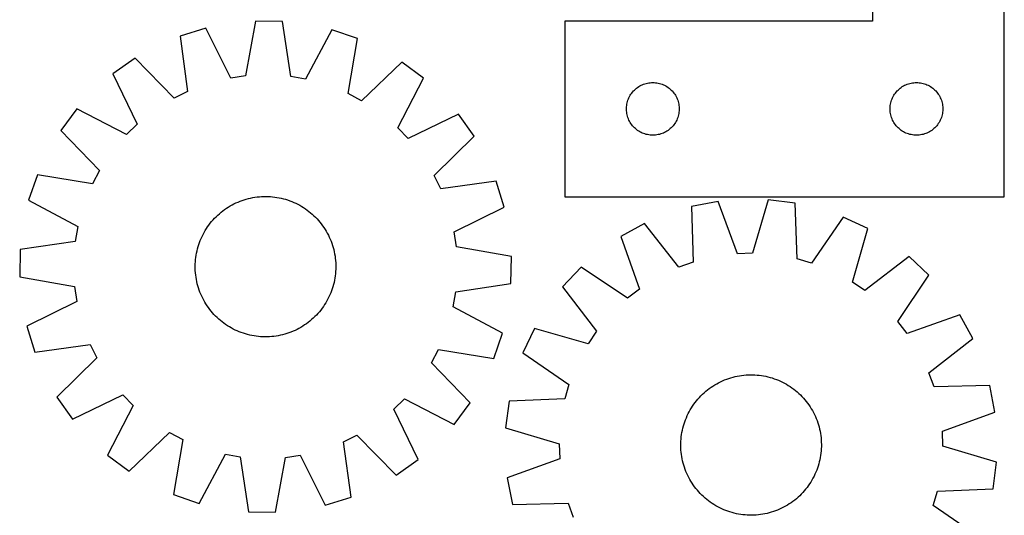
# Model space of a CAD drawing. Header units: millimetres. Extents: x 7 to 1493, y 7 to 2993.
# Tile 6 of 16: x 933 to 1493, y 1124 to 1407. Entities that reach past the tile are written whole.
import ezdxf

# ---------------------------------------------------------------- set-up
doc = ezdxf.new("R2010")
doc.units = ezdxf.units.MM
doc.layers.add('CUT', color=7, linetype='CONTINUOUS', true_color=0x000000)

msp = doc.modelspace()

# ---------------------------------------------------------------- linework, layer by layer
at = {"layer": 'CUT'}
for p, q in [((1418.188041, 1605.858063), (1418.188041, 1405.858063)), ((1493.188041, 1305.858063), (1493.188041, 1605.858063)), ((1038.821862, 1401.829838), (1024.122902, 1397.283287)), ((1052.996802, 1373.403691), (1038.821862, 1401.829838)), ((1067.069828, 1405.894098), (1061.483752, 1374.624776)), ((1082.454331, 1405.675896), (1067.069828, 1405.894098)), ((1087.151338, 1374.260727), (1082.454331, 1405.675896)), ((1110.57567, 1400.812136), (1095.600243, 1372.799436)), ((1125.139773, 1395.850541), (1110.57567, 1400.812136)), ((1418.188041, 1405.858063), (1243.188041, 1405.858063)), ((1243.188041, 1405.858063), (1243.188041, 1305.858063)), ((1024.122902, 1397.283287), (1028.47298, 1365.818202)), ((1119.899071, 1364.521484), (1125.139773, 1395.850541)), ((998.513415, 1384.688844), (985.938834, 1375.822589)), ((1020.778747, 1362.034269), (998.513415, 1384.688844)), ((1150.381771, 1382.534859), (1127.482894, 1360.520859)), ((1162.699839, 1373.315545), (1150.381771, 1382.534859)), ((985.938834, 1375.822589), (999.79925, 1347.241763)), ((1061.483752, 1374.624776), (1052.996802, 1373.403691)), ((1095.600243, 1372.799436), (1087.151338, 1374.260727)), ((1148.034424, 1345.139308), (1162.699839, 1373.315545)), ((1282.718879, 1366.600346), (1283.285759, 1367.125042)), ((1283.285759, 1367.125042), (1283.878899, 1367.61986)), ((1283.878899, 1367.61986), (1284.496725, 1368.083488)), ((1284.496725, 1368.083488), (1285.137598, 1368.514697)), ((1285.137598, 1368.514697), (1285.79982, 1368.912342)), ((1285.79982, 1368.912342), (1286.481634, 1369.275369)), ((1286.481634, 1369.275369), (1287.181233, 1369.602817)), ((1287.181233, 1369.602817), (1287.89676, 1369.893815)), ((1287.89676, 1369.893815), (1288.626319, 1370.147594)), ((1288.626319, 1370.147594), (1289.367974, 1370.363479)), ((1289.367974, 1370.363479), (1290.11976, 1370.540898)), ((1290.11976, 1370.540898), (1290.879683, 1370.679382)), ((1290.879683, 1370.679382), (1291.645726, 1370.778561)), ((1291.645726, 1370.778561), (1292.41586, 1370.838174)), ((1292.41586, 1370.838174), (1293.188041, 1370.858063)), ((1293.188041, 1370.858063), (1293.960223, 1370.838174)), ((1293.960223, 1370.838174), (1294.730356, 1370.778561)), ((1294.730356, 1370.778561), (1295.4964, 1370.679382)), ((1295.4964, 1370.679382), (1296.256322, 1370.540898)), ((1296.256322, 1370.540898), (1297.008108, 1370.363479)), ((1297.008108, 1370.363479), (1297.749764, 1370.147594)), ((1297.749764, 1370.147594), (1298.479323, 1369.893815)), ((1298.479323, 1369.893815), (1299.19485, 1369.602817)), ((1299.19485, 1369.602817), (1299.894448, 1369.275369)), ((1299.894448, 1369.275369), (1300.576262, 1368.912342)), ((1300.576262, 1368.912342), (1301.238484, 1368.514697)), ((1301.238484, 1368.514697), (1301.879358, 1368.083488)), ((1301.879358, 1368.083488), (1302.497184, 1367.61986)), ((1302.497184, 1367.61986), (1303.090323, 1367.125042)), ((1303.090323, 1367.125042), (1303.657204, 1366.600346)), ((1432.718879, 1366.600346), (1433.285759, 1367.125042)), ((1433.285759, 1367.125042), (1433.878899, 1367.61986)), ((1433.878899, 1367.61986), (1434.496725, 1368.083488)), ((1434.496725, 1368.083488), (1435.137598, 1368.514697)), ((1435.137598, 1368.514697), (1435.79982, 1368.912342)), ((1435.79982, 1368.912342), (1436.481634, 1369.275369)), ((1436.481634, 1369.275369), (1437.181233, 1369.602817)), ((1437.181233, 1369.602817), (1437.89676, 1369.893815)), ((1437.89676, 1369.893815), (1438.626319, 1370.147594)), ((1438.626319, 1370.147594), (1439.367974, 1370.363479)), ((1439.367974, 1370.363479), (1440.11976, 1370.540898)), ((1440.11976, 1370.540898), (1440.879683, 1370.679382)), ((1440.879683, 1370.679382), (1441.645726, 1370.778561)), ((1441.645726, 1370.778561), (1442.41586, 1370.838174)), ((1442.41586, 1370.838174), (1443.188041, 1370.858063)), ((1443.188041, 1370.858063), (1443.960223, 1370.838174)), ((1443.960223, 1370.838174), (1444.730356, 1370.778561)), ((1444.730356, 1370.778561), (1445.4964, 1370.679382)), ((1445.4964, 1370.679382), (1446.256322, 1370.540898)), ((1446.256322, 1370.540898), (1447.008108, 1370.363479)), ((1447.008108, 1370.363479), (1447.749764, 1370.147594)), ((1447.749764, 1370.147594), (1448.479323, 1369.893815)), ((1448.479323, 1369.893815), (1449.19485, 1369.602817)), ((1449.19485, 1369.602817), (1449.894448, 1369.275369)), ((1449.894448, 1369.275369), (1450.576262, 1368.912342)), ((1450.576262, 1368.912342), (1451.238484, 1368.514697)), ((1451.238484, 1368.514697), (1451.879358, 1368.083488)), ((1451.879358, 1368.083488), (1452.497184, 1367.61986)), ((1452.497184, 1367.61986), (1453.090323, 1367.125042)), ((1453.090323, 1367.125042), (1453.657204, 1366.600346)), ((1028.47298, 1365.818202), (1020.778747, 1362.034269)), ((1127.482894, 1360.520859), (1119.899071, 1364.521484)), ((1279.293182, 1361.508982), (1279.602507, 1362.216779)), ((1279.602507, 1362.216779), (1279.947859, 1362.907714)), ((1279.947859, 1362.907714), (1280.328322, 1363.579955)), ((1280.328322, 1363.579955), (1280.742886, 1364.231719)), ((1280.742886, 1364.231719), (1281.190453, 1364.861277)), ((1281.190453, 1364.861277), (1281.669835, 1365.466961)), ((1281.669835, 1365.466961), (1282.179761, 1366.047163)), ((1282.179761, 1366.047163), (1282.718879, 1366.600346)), ((1303.657204, 1366.600346), (1304.196322, 1366.047163)), ((1304.196322, 1366.047163), (1304.706248, 1365.466961)), ((1304.706248, 1365.466961), (1305.18563, 1364.861277)), ((1305.18563, 1364.861277), (1305.633196, 1364.231719)), ((1305.633196, 1364.231719), (1306.047761, 1363.579955)), ((1306.047761, 1363.579955), (1306.428223, 1362.907714)), ((1306.428223, 1362.907714), (1306.773575, 1362.216779)), ((1306.773575, 1362.216779), (1307.082901, 1361.508982)), ((1429.293182, 1361.508982), (1429.602507, 1362.216779)), ((1429.602507, 1362.216779), (1429.947859, 1362.907714)), ((1429.947859, 1362.907714), (1430.328322, 1363.579955)), ((1430.328322, 1363.579955), (1430.742886, 1364.231719)), ((1430.742886, 1364.231719), (1431.190453, 1364.861277)), ((1431.190453, 1364.861277), (1431.669835, 1365.466961)), ((1431.669835, 1365.466961), (1432.179761, 1366.047163)), ((1432.179761, 1366.047163), (1432.718879, 1366.600346)), ((1453.657204, 1366.600346), (1454.196322, 1366.047163)), ((1454.196322, 1366.047163), (1454.706248, 1365.466961)), ((1454.706248, 1365.466961), (1455.18563, 1364.861277)), ((1455.18563, 1364.861277), (1455.633196, 1364.231719)), ((1455.633196, 1364.231719), (1456.047761, 1363.579955)), ((1456.047761, 1363.579955), (1456.428223, 1362.907714)), ((1456.428223, 1362.907714), (1456.773575, 1362.216779)), ((1456.773575, 1362.216779), (1457.082901, 1361.508982)), ((965.474662, 1355.930795), (956.255349, 1343.612727)), ((993.650899, 1341.26538), (965.474662, 1355.930795)), ((1278.193014, 1356.244282), (1278.232778, 1357.015695)), ((1278.193014, 1355.471844), (1278.193014, 1356.244282)), ((1278.232778, 1357.015695), (1278.312201, 1357.784038)), ((1278.312201, 1357.784038), (1278.431072, 1358.547275)), ((1278.431072, 1358.547275), (1278.589076, 1359.303379)), ((1278.589076, 1359.303379), (1278.785793, 1360.050348)), ((1278.785793, 1360.050348), (1279.020703, 1360.786199)), ((1279.020703, 1360.786199), (1279.293182, 1361.508982)), ((1307.082901, 1361.508982), (1307.35538, 1360.786199)), ((1307.35538, 1360.786199), (1307.590289, 1360.050348)), ((1307.590289, 1360.050348), (1307.787007, 1359.303379)), ((1307.787007, 1359.303379), (1307.945011, 1358.547275)), ((1307.945011, 1358.547275), (1308.063881, 1357.784038)), ((1308.063881, 1357.784038), (1308.143304, 1357.015695)), ((1308.143304, 1357.015695), (1308.183068, 1356.244282)), ((1308.183068, 1356.244282), (1308.183068, 1355.471844)), ((1428.193014, 1356.244282), (1428.232778, 1357.015695)), ((1428.193014, 1355.471844), (1428.193014, 1356.244282)), ((1428.232778, 1357.015695), (1428.312201, 1357.784038)), ((1428.312201, 1357.784038), (1428.431072, 1358.547275)), ((1428.431072, 1358.547275), (1428.589076, 1359.303379)), ((1428.589076, 1359.303379), (1428.785793, 1360.050348)), ((1428.785793, 1360.050348), (1429.020703, 1360.786199)), ((1429.020703, 1360.786199), (1429.293182, 1361.508982)), ((1457.082901, 1361.508982), (1457.35538, 1360.786199)), ((1457.35538, 1360.786199), (1457.590289, 1360.050348)), ((1457.590289, 1360.050348), (1457.787007, 1359.303379)), ((1457.787007, 1359.303379), (1457.945011, 1358.547275)), ((1457.945011, 1358.547275), (1458.063881, 1357.784038)), ((1458.063881, 1357.784038), (1458.143304, 1357.015695)), ((1458.143304, 1357.015695), (1458.183068, 1356.244282)), ((1458.183068, 1356.244282), (1458.183068, 1355.471844)), ((1182.591633, 1352.851373), (1154.010807, 1338.990957)), ((1191.457888, 1340.276793), (1182.591633, 1352.851373)), ((1278.232778, 1354.700431), (1278.193014, 1355.471844)), ((1278.312201, 1353.932088), (1278.232778, 1354.700431)), ((1278.431072, 1353.168852), (1278.312201, 1353.932088)), ((1278.589076, 1352.412747), (1278.431072, 1353.168852)), ((1278.785793, 1351.665779), (1278.589076, 1352.412747)), ((1279.020703, 1350.929927), (1278.785793, 1351.665779)), ((1279.293182, 1350.207145), (1279.020703, 1350.929927)), ((1307.35538, 1350.929927), (1307.082901, 1350.207145)), ((1307.590289, 1351.665779), (1307.35538, 1350.929927)), ((1307.787007, 1352.412747), (1307.590289, 1351.665779)), ((1307.945011, 1353.168852), (1307.787007, 1352.412747)), ((1308.063881, 1353.932088), (1307.945011, 1353.168852)), ((1308.143304, 1354.700431), (1308.063881, 1353.932088)), ((1308.183068, 1355.471844), (1308.143304, 1354.700431)), ((1428.232778, 1354.700431), (1428.193014, 1355.471844)), ((1428.312201, 1353.932088), (1428.232778, 1354.700431)), ((1428.431072, 1353.168852), (1428.312201, 1353.932088)), ((1428.589076, 1352.412747), (1428.431072, 1353.168852)), ((1428.785793, 1351.665779), (1428.589076, 1352.412747)), ((1429.020703, 1350.929927), (1428.785793, 1351.665779)), ((1429.293182, 1350.207145), (1429.020703, 1350.929927)), ((1457.35538, 1350.929927), (1457.082901, 1350.207145)), ((1457.590289, 1351.665779), (1457.35538, 1350.929927)), ((1457.787007, 1352.412747), (1457.590289, 1351.665779)), ((1457.945011, 1353.168852), (1457.787007, 1352.412747)), ((1458.063881, 1353.932088), (1457.945011, 1353.168852)), ((1458.143304, 1354.700431), (1458.063881, 1353.932088)), ((1458.183068, 1355.471844), (1458.143304, 1354.700431)), ((999.79925, 1347.241763), (993.650899, 1341.26538)), ((1154.010807, 1338.990957), (1148.034424, 1345.139308)), ((1279.602507, 1349.499347), (1279.293182, 1350.207145)), ((1279.947859, 1348.808412), (1279.602507, 1349.499347)), ((1280.328322, 1348.136171), (1279.947859, 1348.808412)), ((1280.742886, 1347.484407), (1280.328322, 1348.136171)), ((1281.190453, 1346.854849), (1280.742886, 1347.484407)), ((1281.669835, 1346.249165), (1281.190453, 1346.854849)), ((1282.179761, 1345.668963), (1281.669835, 1346.249165)), ((1282.718879, 1345.11578), (1282.179761, 1345.668963)), ((1283.285759, 1344.591084), (1282.718879, 1345.11578)), ((1303.657204, 1345.11578), (1303.090323, 1344.591084)), ((1304.196322, 1345.668963), (1303.657204, 1345.11578)), ((1304.706248, 1346.249165), (1304.196322, 1345.668963)), ((1305.18563, 1346.854849), (1304.706248, 1346.249165)), ((1305.633196, 1347.484407), (1305.18563, 1346.854849)), ((1306.047761, 1348.136171), (1305.633196, 1347.484407)), ((1306.428223, 1348.808412), (1306.047761, 1348.136171)), ((1306.773575, 1349.499347), (1306.428223, 1348.808412)), ((1307.082901, 1350.207145), (1306.773575, 1349.499347)), ((1429.602507, 1349.499347), (1429.293182, 1350.207145)), ((1429.947859, 1348.808412), (1429.602507, 1349.499347)), ((1430.328322, 1348.136171), (1429.947859, 1348.808412)), ((1430.742886, 1347.484407), (1430.328322, 1348.136171)), ((1431.190453, 1346.854849), (1430.742886, 1347.484407)), ((1431.669835, 1346.249165), (1431.190453, 1346.854849)), ((1432.179761, 1345.668963), (1431.669835, 1346.249165)), ((1432.718879, 1345.11578), (1432.179761, 1345.668963)), ((1433.285759, 1344.591084), (1432.718879, 1345.11578)), ((1453.657204, 1345.11578), (1453.090323, 1344.591084)), ((1454.196322, 1345.668963), (1453.657204, 1345.11578)), ((1454.706248, 1346.249165), (1454.196322, 1345.668963)), ((1455.18563, 1346.854849), (1454.706248, 1346.249165)), ((1455.633196, 1347.484407), (1455.18563, 1346.854849)), ((1456.047761, 1348.136171), (1455.633196, 1347.484407)), ((1456.428223, 1348.808412), (1456.047761, 1348.136171)), ((1456.773575, 1349.499347), (1456.428223, 1348.808412)), ((1457.082901, 1350.207145), (1456.773575, 1349.499347)), ((956.255349, 1343.612727), (978.269349, 1320.71385)), ((1168.803313, 1318.011461), (1191.457888, 1340.276793)), ((1283.878899, 1344.096266), (1283.285759, 1344.591084)), ((1284.496725, 1343.632638), (1283.878899, 1344.096266)), ((1285.137598, 1343.20143), (1284.496725, 1343.632638)), ((1285.79982, 1342.803785), (1285.137598, 1343.20143)), ((1286.481634, 1342.440757), (1285.79982, 1342.803785)), ((1287.181233, 1342.11331), (1286.481634, 1342.440757)), ((1287.89676, 1341.822311), (1287.181233, 1342.11331)), ((1288.626319, 1341.568532), (1287.89676, 1341.822311)), ((1289.367974, 1341.352647), (1288.626319, 1341.568532)), ((1290.11976, 1341.175228), (1289.367974, 1341.352647)), ((1290.879683, 1341.036745), (1290.11976, 1341.175228)), ((1291.645726, 1340.937565), (1290.879683, 1341.036745)), ((1292.41586, 1340.877952), (1291.645726, 1340.937565)), ((1293.188041, 1340.858063), (1292.41586, 1340.877952)), ((1293.960223, 1340.877952), (1293.188041, 1340.858063)), ((1294.730356, 1340.937565), (1293.960223, 1340.877952)), ((1295.4964, 1341.036745), (1294.730356, 1340.937565)), ((1296.256322, 1341.175228), (1295.4964, 1341.036745)), ((1297.008108, 1341.352647), (1296.256322, 1341.175228)), ((1297.749764, 1341.568532), (1297.008108, 1341.352647)), ((1298.479323, 1341.822311), (1297.749764, 1341.568532)), ((1299.19485, 1342.11331), (1298.479323, 1341.822311)), ((1299.894448, 1342.440757), (1299.19485, 1342.11331)), ((1300.576262, 1342.803785), (1299.894448, 1342.440757)), ((1301.238484, 1343.20143), (1300.576262, 1342.803785)), ((1301.879358, 1343.632638), (1301.238484, 1343.20143)), ((1302.497184, 1344.096266), (1301.879358, 1343.632638)), ((1303.090323, 1344.591084), (1302.497184, 1344.096266)), ((1433.878899, 1344.096266), (1433.285759, 1344.591084)), ((1434.496725, 1343.632638), (1433.878899, 1344.096266)), ((1435.137598, 1343.20143), (1434.496725, 1343.632638)), ((1435.79982, 1342.803785), (1435.137598, 1343.20143)), ((1436.481634, 1342.440757), (1435.79982, 1342.803785)), ((1437.181233, 1342.11331), (1436.481634, 1342.440757)), ((1437.89676, 1341.822311), (1437.181233, 1342.11331)), ((1438.626319, 1341.568532), (1437.89676, 1341.822311)), ((1439.367974, 1341.352647), (1438.626319, 1341.568532)), ((1440.11976, 1341.175228), (1439.367974, 1341.352647)), ((1440.879683, 1341.036745), (1440.11976, 1341.175228)), ((1441.645726, 1340.937565), (1440.879683, 1341.036745)), ((1442.41586, 1340.877952), (1441.645726, 1340.937565)), ((1443.188041, 1340.858063), (1442.41586, 1340.877952)), ((1443.960223, 1340.877952), (1443.188041, 1340.858063)), ((1444.730356, 1340.937565), (1443.960223, 1340.877952)), ((1445.4964, 1341.036745), (1444.730356, 1340.937565)), ((1446.256322, 1341.175228), (1445.4964, 1341.036745)), ((1447.008108, 1341.352647), (1446.256322, 1341.175228)), ((1447.749764, 1341.568532), (1447.008108, 1341.352647)), ((1448.479323, 1341.822311), (1447.749764, 1341.568532)), ((1449.19485, 1342.11331), (1448.479323, 1341.822311)), ((1449.894448, 1342.440757), (1449.19485, 1342.11331)), ((1450.576262, 1342.803785), (1449.894448, 1342.440757)), ((1451.238484, 1343.20143), (1450.576262, 1342.803785)), ((1451.879358, 1343.632638), (1451.238484, 1343.20143)), ((1452.497184, 1344.096266), (1451.879358, 1343.632638)), ((1453.090323, 1344.591084), (1452.497184, 1344.096266)), ((942.939667, 1318.370729), (937.978071, 1303.806626)), ((974.268723, 1313.130027), (942.939667, 1318.370729)), ((978.269349, 1320.71385), (974.268723, 1313.130027)), ((1172.587246, 1310.317228), (1168.803313, 1318.011461)), ((1204.052331, 1314.667306), (1172.587246, 1310.317228)), ((1208.598882, 1299.968346), (1204.052331, 1314.667306)), ((1065.53317, 1305.348717), (1066.772386, 1305.556923)), ((1066.772386, 1305.556923), (1068.017531, 1305.726101)), ((1068.017531, 1305.726101), (1069.267376, 1305.856085)), ((1069.267376, 1305.856085), (1070.520686, 1305.946746)), ((1070.520686, 1305.946746), (1071.776226, 1305.997995)), ((1071.776226, 1305.997995), (1073.032756, 1306.009781)), ((1073.032756, 1306.009781), (1074.289037, 1305.982093)), ((1074.289037, 1305.982093), (1075.543827, 1305.914957)), ((1075.543827, 1305.914957), (1076.79589, 1305.808441)), ((1076.79589, 1305.808441), (1078.043989, 1305.662649)), ((1078.043989, 1305.662649), (1079.286893, 1305.477726)), ((1243.188041, 1305.858063), (1493.188041, 1305.858063)), ((937.978071, 1303.806626), (965.990771, 1288.8312)), ((1050.5061, 1299.235423), (1051.560708, 1299.918657)), ((1051.560708, 1299.918657), (1052.636257, 1300.568427)), ((1052.636257, 1300.568427), (1053.731685, 1301.184094)), ((1053.731685, 1301.184094), (1054.84591, 1301.765048)), ((1054.84591, 1301.765048), (1055.977834, 1302.310717)), ((1055.977834, 1302.310717), (1057.12634, 1302.820562)), ((1057.12634, 1302.820562), (1058.290293, 1303.29408)), ((1058.290293, 1303.29408), (1059.468546, 1303.730804)), ((1059.468546, 1303.730804), (1060.659935, 1304.130302)), ((1060.659935, 1304.130302), (1061.863285, 1304.492181)), ((1061.863285, 1304.492181), (1063.077407, 1304.816083)), ((1063.077407, 1304.816083), (1064.301105, 1305.101689)), ((1064.301105, 1305.101689), (1065.53317, 1305.348717)), ((1079.286893, 1305.477726), (1080.523375, 1305.253853)), ((1080.523375, 1305.253853), (1081.752215, 1304.991252)), ((1081.752215, 1304.991252), (1082.9722, 1304.690181)), ((1082.9722, 1304.690181), (1084.182126, 1304.350939)), ((1084.182126, 1304.350939), (1085.380799, 1303.973859)), ((1085.380799, 1303.973859), (1086.567037, 1303.559314)), ((1086.567037, 1303.559314), (1087.739668, 1303.107713)), ((1087.739668, 1303.107713), (1088.897535, 1302.619501)), ((1088.897535, 1302.619501), (1090.039496, 1302.095161)), ((1090.039496, 1302.095161), (1091.164423, 1301.53521)), ((1091.164423, 1301.53521), (1092.271207, 1300.9402)), ((1092.271207, 1300.9402), (1093.358755, 1300.310719)), ((1093.358755, 1300.310719), (1094.425994, 1299.647388)), ((1180.172735, 1285.793405), (1208.598882, 1299.968346)), ((1330.315883, 1303.185723), (1315.205397, 1300.286799)), ((1315.205397, 1300.286799), (1316.061296, 1268.533969)), ((1341.271711, 1273.370549), (1330.315883, 1303.185723)), ((1358.839691, 1304.112096), (1349.841536, 1273.648873)), ((1374.106434, 1302.199739), (1358.839691, 1304.112096)), ((1375.312651, 1270.458287), (1374.106434, 1302.199739)), ((1043.794744, 1293.576442), (1044.674911, 1294.473277)), ((1044.674911, 1294.473277), (1045.582814, 1295.342023)), ((1045.582814, 1295.342023), (1046.517557, 1296.181822)), ((1046.517557, 1296.181822), (1047.478217, 1296.991846)), ((1047.478217, 1296.991846), (1048.463847, 1297.771295)), ((1048.463847, 1297.771295), (1049.473473, 1298.5194)), ((1049.473473, 1298.5194), (1050.5061, 1299.235423)), ((1094.425994, 1299.647388), (1095.47187, 1298.950862)), ((1095.47187, 1298.950862), (1096.495352, 1298.221827)), ((1096.495352, 1298.221827), (1097.495429, 1297.461004)), ((1097.495429, 1297.461004), (1098.471115, 1296.669143)), ((1098.471115, 1296.669143), (1099.421447, 1295.847025)), ((1099.421447, 1295.847025), (1100.345486, 1294.995463)), ((1100.345486, 1294.995463), (1101.242321, 1294.115296)), ((965.990771, 1288.8312), (964.529481, 1280.382294)), ((1039.142819, 1287.65695), (1039.839346, 1288.702826)), ((1039.839346, 1288.702826), (1040.56838, 1289.726308)), ((1040.56838, 1289.726308), (1041.329204, 1290.726385)), ((1041.329204, 1290.726385), (1042.121065, 1291.702071)), ((1042.121065, 1291.702071), (1042.943182, 1292.652403)), ((1042.943182, 1292.652403), (1043.794744, 1293.576442)), ((1101.242321, 1294.115296), (1102.111067, 1293.207393)), ((1102.111067, 1293.207393), (1102.950866, 1292.272651)), ((1102.950866, 1292.272651), (1103.76089, 1291.31199)), ((1103.76089, 1291.31199), (1104.540339, 1290.326361)), ((1104.540339, 1290.326361), (1105.288444, 1289.316734)), ((1105.288444, 1289.316734), (1106.004467, 1288.284107)), ((1288.363908, 1290.591424), (1274.888798, 1283.164987)), ((1307.996915, 1265.621046), (1288.363908, 1290.591424)), ((1401.520453, 1294.266431), (1383.549046, 1268.074767)), ((1415.449038, 1287.729989), (1401.520453, 1294.266431)), ((1036.170706, 1282.128491), (1036.695046, 1283.270452)), ((1036.695046, 1283.270452), (1037.254997, 1284.395379)), ((1037.254997, 1284.395379), (1037.850007, 1285.502163)), ((1037.850007, 1285.502163), (1038.479488, 1286.589711)), ((1038.479488, 1286.589711), (1039.142819, 1287.65695)), ((1106.004467, 1288.284107), (1106.687701, 1287.229499)), ((1106.687701, 1287.229499), (1107.337471, 1286.15395)), ((1107.337471, 1286.15395), (1107.953138, 1285.058523)), ((1107.953138, 1285.058523), (1108.534092, 1283.944297)), ((1108.534092, 1283.944297), (1109.079761, 1282.812373)), ((1181.39382, 1277.306455), (1180.172735, 1285.793405)), ((1274.888798, 1283.164987), (1285.514971, 1253.230739)), ((1406.78757, 1257.169333), (1415.449038, 1287.729989)), ((964.529481, 1280.382294), (933.114311, 1275.685287)), ((1034.439269, 1277.413082), (1034.816348, 1278.611756)), ((1034.816348, 1278.611756), (1035.230893, 1279.797993)), ((1035.230893, 1279.797993), (1035.682494, 1280.970624)), ((1035.682494, 1280.970624), (1036.170706, 1282.128491)), ((1109.079761, 1282.812373), (1109.589606, 1281.663867)), ((1109.589606, 1281.663867), (1110.063124, 1280.499914)), ((1110.063124, 1280.499914), (1110.499848, 1279.321661)), ((1110.499848, 1279.321661), (1110.899346, 1278.130272)), ((1110.899346, 1278.130272), (1111.261225, 1276.926923)), ((933.114311, 1275.685287), (932.896109, 1260.300784)), ((1033.127558, 1271.274945), (1033.312481, 1272.517849)), ((1033.312481, 1272.517849), (1033.536354, 1273.754331)), ((1033.536354, 1273.754331), (1033.798956, 1274.983171)), ((1033.798956, 1274.983171), (1034.100026, 1276.203156)), ((1034.100026, 1276.203156), (1034.439269, 1277.413082)), ((1111.261225, 1276.926923), (1111.585127, 1275.7128)), ((1111.585127, 1275.7128), (1111.870733, 1274.489102)), ((1111.870733, 1274.489102), (1112.117761, 1273.257037)), ((1112.117761, 1273.257037), (1112.325967, 1272.017821)), ((1112.325967, 1272.017821), (1112.495145, 1270.772676)), ((1212.663142, 1271.720379), (1181.39382, 1277.306455)), ((1349.841536, 1273.648873), (1341.271711, 1273.370549)), ((1032.780427, 1266.263712), (1032.808115, 1267.519993)), ((1032.792213, 1265.007182), (1032.780427, 1266.263712)), ((1032.808115, 1267.519993), (1032.87525, 1268.774783)), ((1032.87525, 1268.774783), (1032.981766, 1270.026846)), ((1032.981766, 1270.026846), (1033.127558, 1271.274945)), ((1112.495145, 1270.772676), (1112.625129, 1269.522832)), ((1112.625129, 1269.522832), (1112.71579, 1268.269521)), ((1112.71579, 1268.269521), (1112.767039, 1267.013981)), ((1112.767039, 1267.013981), (1112.778825, 1265.757451)), ((1212.44494, 1256.335876), (1212.663142, 1271.720379)), ((1316.061296, 1268.533969), (1307.996915, 1265.621046)), ((1383.549046, 1268.074767), (1375.312651, 1270.458287)), ((1439.069792, 1271.713567), (1413.884299, 1252.357284)), ((1450.296792, 1261.192871), (1439.069792, 1271.713567)), ((1032.843462, 1263.751642), (1032.792213, 1265.007182)), ((1032.934123, 1262.498332), (1032.843462, 1263.751642)), ((1033.064107, 1261.248487), (1032.934123, 1262.498332)), ((1033.233285, 1260.003343), (1033.064107, 1261.248487)), ((1112.431693, 1260.746218), (1112.24677, 1259.503314)), ((1112.577485, 1261.994317), (1112.431693, 1260.746218)), ((1112.684001, 1263.24638), (1112.577485, 1261.994317)), ((1112.751136, 1264.501171), (1112.684001, 1263.24638)), ((1112.778825, 1265.757451), (1112.751136, 1264.501171)), ((1252.357061, 1265.649661), (1241.836366, 1254.422662)), ((1278.745432, 1247.968353), (1252.357061, 1265.649661)), ((1432.615484, 1234.804501), (1450.296792, 1261.192871)), ((932.896109, 1260.300784), (964.165431, 1254.714708)), ((1033.44149, 1258.764126), (1033.233285, 1260.003343)), ((1033.688518, 1257.532061), (1033.44149, 1258.764126)), ((1033.974124, 1256.308364), (1033.688518, 1257.532061)), ((1034.298026, 1255.094241), (1033.974124, 1256.308364)), ((1034.659905, 1253.890891), (1034.298026, 1255.094241)), ((1111.459225, 1255.818007), (1111.119983, 1254.608081)), ((1111.760296, 1257.037992), (1111.459225, 1255.818007)), ((1112.022897, 1258.266832), (1111.760296, 1257.037992)), ((1112.24677, 1259.503314), (1112.022897, 1258.266832)), ((1181.029771, 1251.638869), (1212.44494, 1256.335876)), ((1413.884299, 1252.357284), (1406.78757, 1257.169333)), ((964.165431, 1254.714708), (965.386516, 1246.227758)), ((1035.059404, 1252.699502), (1034.659905, 1253.890891)), ((1035.496127, 1251.521249), (1035.059404, 1252.699502)), ((1035.969645, 1250.357296), (1035.496127, 1251.521249)), ((1036.47949, 1249.208791), (1035.969645, 1250.357296)), ((1109.388545, 1249.892672), (1108.864205, 1248.750712)), ((1109.876757, 1251.05054), (1109.388545, 1249.892672)), ((1110.328358, 1252.223171), (1109.876757, 1251.05054)), ((1110.742903, 1253.409408), (1110.328358, 1252.223171)), ((1111.119983, 1254.608081), (1110.742903, 1253.409408)), ((1179.56848, 1243.189964), (1181.029771, 1251.638869)), ((1241.836366, 1254.422662), (1261.192648, 1229.237168)), ((1285.514971, 1253.230739), (1278.745432, 1247.968353)), ((965.386516, 1246.227758), (936.96037, 1232.052818)), ((1037.025159, 1248.076866), (1036.47949, 1249.208791)), ((1037.606114, 1246.962641), (1037.025159, 1248.076866)), ((1038.22178, 1245.867213), (1037.606114, 1246.962641)), ((1038.871551, 1244.791664), (1038.22178, 1245.867213)), ((1039.554785, 1243.737056), (1038.871551, 1244.791664)), ((1106.416432, 1244.364214), (1105.719906, 1243.318337)), ((1107.079763, 1245.431453), (1106.416432, 1244.364214)), ((1107.709244, 1246.519001), (1107.079763, 1245.431453)), ((1108.304254, 1247.625784), (1107.709244, 1246.519001)), ((1108.864205, 1248.750712), (1108.304254, 1247.625784)), ((1040.270807, 1242.704429), (1039.554785, 1243.737056)), ((1041.018912, 1241.694803), (1040.270807, 1242.704429)), ((1041.798362, 1240.709173), (1041.018912, 1241.694803)), ((1042.608385, 1239.748513), (1041.798362, 1240.709173)), ((1043.448185, 1238.81377), (1042.608385, 1239.748513)), ((1044.31693, 1237.905867), (1043.448185, 1238.81377)), ((1101.764507, 1238.444722), (1100.88434, 1237.547886)), ((1102.616069, 1239.368761), (1101.764507, 1238.444722)), ((1103.438187, 1240.319092), (1102.616069, 1239.368761)), ((1104.230048, 1241.294778), (1103.438187, 1240.319092)), ((1104.990871, 1242.294855), (1104.230048, 1241.294778)), ((1105.719906, 1243.318337), (1104.990871, 1242.294855)), ((1207.58118, 1228.214538), (1179.56848, 1243.189964)), ((1467.812118, 1238.661134), (1437.87787, 1228.034961)), ((1475.238555, 1225.186024), (1467.812118, 1238.661134)), ((1045.213765, 1237.0257), (1044.31693, 1237.905867)), ((1046.137805, 1236.174138), (1045.213765, 1237.0257)), ((1047.088136, 1235.352021), (1046.137805, 1236.174138)), ((1048.063822, 1234.56016), (1047.088136, 1235.352021)), ((1049.063899, 1233.799336), (1048.063822, 1234.56016)), ((1050.087381, 1233.070302), (1049.063899, 1233.799336)), ((1051.133258, 1232.373775), (1050.087381, 1233.070302)), ((1095.053151, 1232.785741), (1093.998543, 1232.102507)), ((1096.085778, 1233.501763), (1095.053151, 1232.785741)), ((1097.095404, 1234.249869), (1096.085778, 1233.501763)), ((1098.081034, 1235.029318), (1097.095404, 1234.249869)), ((1099.041694, 1235.839341), (1098.081034, 1235.029318)), ((1099.976437, 1236.679141), (1099.041694, 1235.839341)), ((1100.88434, 1237.547886), (1099.976437, 1236.679141)), ((1437.87787, 1228.034961), (1432.615484, 1234.804501)), ((936.96037, 1232.052818), (941.50692, 1217.353858)), ((1052.200497, 1231.710444), (1051.133258, 1232.373775)), ((1053.288044, 1231.080963), (1052.200497, 1231.710444)), ((1054.394828, 1230.485953), (1053.288044, 1231.080963)), ((1055.519756, 1229.926002), (1054.394828, 1230.485953)), ((1056.661716, 1229.401662), (1055.519756, 1229.926002)), ((1057.819583, 1228.913451), (1056.661716, 1229.401662)), ((1058.992214, 1228.46185), (1057.819583, 1228.913451)), ((1060.178452, 1228.047305), (1058.992214, 1228.46185)), ((1061.377125, 1227.670225), (1060.178452, 1228.047305)), ((1062.587051, 1227.330982), (1061.377125, 1227.670225)), ((1063.807036, 1227.029912), (1062.587051, 1227.330982)), ((1082.481844, 1227.20508), (1081.258146, 1226.919474)), ((1083.695967, 1227.528982), (1082.481844, 1227.20508)), ((1084.899316, 1227.890861), (1083.695967, 1227.528982)), ((1086.090705, 1228.29036), (1084.899316, 1227.890861)), ((1087.268958, 1228.727083), (1086.090705, 1228.29036)), ((1088.432911, 1229.200601), (1087.268958, 1228.727083)), ((1089.581417, 1229.710447), (1088.432911, 1229.200601)), ((1090.713341, 1230.256116), (1089.581417, 1229.710447)), ((1091.827567, 1230.83707), (1090.713341, 1230.256116)), ((1092.922994, 1231.452736), (1091.827567, 1230.83707)), ((1093.998543, 1232.102507), (1092.922994, 1231.452736)), ((1202.619585, 1213.650434), (1207.58118, 1228.214538)), ((1225.819943, 1230.801907), (1219.283501, 1216.873323)), ((1256.3806, 1222.140439), (1225.819943, 1230.801907)), ((1261.192648, 1229.237168), (1256.3806, 1222.140439)), ((941.50692, 1217.353858), (972.972005, 1221.703936)), ((972.972005, 1221.703936), (976.755938, 1214.009703)), ((1065.035876, 1226.76731), (1063.807036, 1227.029912)), ((1066.272358, 1226.543438), (1065.035876, 1226.76731)), ((1067.515262, 1226.358514), (1066.272358, 1226.543438)), ((1068.763361, 1226.212722), (1067.515262, 1226.358514)), ((1070.015424, 1226.106206), (1068.763361, 1226.212722)), ((1071.270215, 1226.039071), (1070.015424, 1226.106206)), ((1072.526495, 1226.011383), (1071.270215, 1226.039071)), ((1073.783025, 1226.023169), (1072.526495, 1226.011383)), ((1075.038565, 1226.074418), (1073.783025, 1226.023169)), ((1076.291876, 1226.165079), (1075.038565, 1226.074418)), ((1077.54172, 1226.295063), (1076.291876, 1226.165079)), ((1078.786865, 1226.464241), (1077.54172, 1226.295063)), ((1080.026081, 1226.672447), (1078.786865, 1226.464241)), ((1081.258146, 1226.919474), (1080.026081, 1226.672447)), ((1450.268177, 1205.553017), (1475.238555, 1225.186024)), ((1167.289903, 1211.307314), (1171.290528, 1218.891136)), ((1171.290528, 1218.891136), (1202.619585, 1213.650434)), ((1219.283501, 1216.873323), (1245.475165, 1198.901915)), ((976.755938, 1214.009703), (954.101363, 1191.744371)), ((1189.303902, 1188.408437), (1167.289903, 1211.307314)), ((1453.1811, 1197.488636), (1450.268177, 1205.553017)), ((1328.43113, 1198.698423), (1329.517053, 1199.330703)), ((1329.517053, 1199.330703), (1330.6223, 1199.928561)), ((1330.6223, 1199.928561), (1331.745782, 1200.491407)), ((1331.745782, 1200.491407), (1332.886388, 1201.018687)), ((1332.886388, 1201.018687), (1334.042994, 1201.509879)), ((1334.042994, 1201.509879), (1335.214458, 1201.964499)), ((1335.214458, 1201.964499), (1336.399624, 1202.382097)), ((1336.399624, 1202.382097), (1337.597322, 1202.762263)), ((1337.597322, 1202.762263), (1338.806371, 1203.104621)), ((1338.806371, 1203.104621), (1340.025576, 1203.408832)), ((1340.025576, 1203.408832), (1341.253736, 1203.674598)), ((1341.253736, 1203.674598), (1342.489637, 1203.901654)), ((1342.489637, 1203.901654), (1343.73206, 1204.089779)), ((1343.73206, 1204.089779), (1344.97978, 1204.238784)), ((1344.97978, 1204.238784), (1346.231564, 1204.348525)), ((1346.231564, 1204.348525), (1347.486178, 1204.418892)), ((1347.486178, 1204.418892), (1348.742383, 1204.449815)), ((1348.742383, 1204.449815), (1349.998939, 1204.441265)), ((1349.998939, 1204.441265), (1351.254607, 1204.39325)), ((1351.254607, 1204.39325), (1352.508147, 1204.305817)), ((1352.508147, 1204.305817), (1353.758322, 1204.179053)), ((1353.758322, 1204.179053), (1355.003898, 1204.013082)), ((1355.003898, 1204.013082), (1356.243647, 1203.808069)), ((1356.243647, 1203.808069), (1357.476344, 1203.564215)), ((1357.476344, 1203.564215), (1358.700773, 1203.281762)), ((1358.700773, 1203.281762), (1359.915726, 1202.960988)), ((1359.915726, 1202.960988), (1361.120004, 1202.60221)), ((1361.120004, 1202.60221), (1362.312418, 1202.205781)), ((1362.312418, 1202.205781), (1363.491791, 1201.772093)), ((1363.491791, 1201.772093), (1364.65696, 1201.301574)), ((1364.65696, 1201.301574), (1365.806775, 1200.794689)), ((1365.806775, 1200.794689), (1366.940101, 1200.251937)), ((1366.940101, 1200.251937), (1368.055819, 1199.673855)), ((1368.055819, 1199.673855), (1369.152829, 1199.061012)), ((1369.152829, 1199.061012), (1370.230047, 1198.414013)), ((1245.475165, 1198.901915), (1243.091645, 1190.66552)), ((1321.458111, 1193.365189), (1322.379954, 1194.219129)), ((1322.379954, 1194.219129), (1323.328165, 1195.043691)), ((1323.328165, 1195.043691), (1324.301808, 1195.838062)), ((1324.301808, 1195.838062), (1325.299923, 1196.601459)), ((1325.299923, 1196.601459), (1326.321524, 1197.333127)), ((1326.321524, 1197.333127), (1327.365603, 1198.032345)), ((1327.365603, 1198.032345), (1328.43113, 1198.698423)), ((1370.230047, 1198.414013), (1371.286412, 1197.733498)), ((1371.286412, 1197.733498), (1372.320879, 1197.020137)), ((1372.320879, 1197.020137), (1373.332429, 1196.274635)), ((1373.332429, 1196.274635), (1374.320063, 1195.497727)), ((1374.320063, 1195.497727), (1375.282806, 1194.69018)), ((1375.282806, 1194.69018), (1376.219709, 1193.852791)), ((1376.219709, 1193.852791), (1377.129846, 1192.986386)), ((1484.93393, 1198.344536), (1453.1811, 1197.488636)), ((1487.832854, 1183.23405), (1484.93393, 1198.344536)), ((954.101363, 1191.744371), (962.967618, 1179.169791)), ((962.967618, 1179.169791), (991.548444, 1193.030206)), ((991.548444, 1193.030206), (997.524827, 1186.881856)), ((1145.760001, 1184.7794), (1151.908352, 1190.755783)), ((1151.908352, 1190.755783), (1180.084589, 1176.090368)), ((1180.084589, 1176.090368), (1189.303902, 1188.408437)), ((1211.350193, 1189.459304), (1209.437836, 1174.192561)), ((1243.091645, 1190.66552), (1211.350193, 1189.459304)), ((1316.529795, 1187.673748), (1317.275298, 1188.685298)), ((1317.275298, 1188.685298), (1318.052206, 1189.672932)), ((1318.052206, 1189.672932), (1318.859753, 1190.635676)), ((1318.859753, 1190.635676), (1319.697142, 1191.572578)), ((1319.697142, 1191.572578), (1320.563546, 1192.482716)), ((1320.563546, 1192.482716), (1321.458111, 1193.365189)), ((1377.129846, 1192.986386), (1378.01232, 1192.091821)), ((1378.01232, 1192.091821), (1378.86626, 1191.169978)), ((1378.86626, 1191.169978), (1379.690822, 1190.221767)), ((1379.690822, 1190.221767), (1380.485193, 1189.248124)), ((1380.485193, 1189.248124), (1381.24859, 1188.250009)), ((1381.24859, 1188.250009), (1381.980258, 1187.228408)), ((997.524827, 1186.881856), (982.859412, 1158.705618)), ((1159.620417, 1156.198574), (1145.760001, 1184.7794)), ((1312.755243, 1181.159644), (1313.297995, 1182.29297)), ((1313.297995, 1182.29297), (1313.876078, 1183.408688)), ((1313.876078, 1183.408688), (1314.488921, 1184.505698)), ((1314.488921, 1184.505698), (1315.135919, 1185.582917)), ((1315.135919, 1185.582917), (1315.816435, 1186.639281)), ((1315.816435, 1186.639281), (1316.529795, 1187.673748)), ((1381.980258, 1187.228408), (1382.679476, 1186.184329)), ((1382.679476, 1186.184329), (1383.345553, 1185.118803)), ((1383.345553, 1185.118803), (1383.977833, 1184.032879)), ((1383.977833, 1184.032879), (1384.575692, 1182.927632)), ((1384.575692, 1182.927632), (1385.138538, 1181.80415)), ((1458.01768, 1172.278221), (1487.832854, 1183.23405)), ((1310.947723, 1176.472873), (1311.344151, 1177.665287)), ((1311.344151, 1177.665287), (1311.777839, 1178.84466)), ((1311.777839, 1178.84466), (1312.248358, 1180.00983)), ((1312.248358, 1180.00983), (1312.755243, 1181.159644)), ((1385.138538, 1181.80415), (1385.665818, 1180.663544)), ((1385.665818, 1180.663544), (1386.15701, 1179.506938)), ((1386.15701, 1179.506938), (1386.611629, 1178.335474)), ((1386.611629, 1178.335474), (1387.029228, 1177.150308)), ((1387.029228, 1177.150308), (1387.409394, 1175.95261)), ((995.177481, 1149.486305), (1018.076358, 1171.500305)), ((1018.076358, 1171.500305), (1025.66018, 1167.499679)), ((1209.437836, 1174.192561), (1239.901059, 1165.194406)), ((1309.53685, 1170.356767), (1309.741863, 1171.596516)), ((1309.741863, 1171.596516), (1309.985717, 1172.829213)), ((1309.985717, 1172.829213), (1310.26817, 1174.053642)), ((1310.26817, 1174.053642), (1310.588944, 1175.268595)), ((1310.588944, 1175.268595), (1310.947723, 1176.472873)), ((1387.409394, 1175.95261), (1387.751752, 1174.743562)), ((1387.751752, 1174.743562), (1388.055963, 1173.524356)), ((1388.055963, 1173.524356), (1388.321728, 1172.296197)), ((1388.321728, 1172.296197), (1388.548785, 1171.060295)), ((1388.548785, 1171.060295), (1388.736909, 1169.817872)), ((1458.296004, 1163.708396), (1458.01768, 1172.278221)), ((1025.66018, 1167.499679), (1020.419478, 1136.170623)), ((1117.086272, 1166.202961), (1124.780505, 1169.986894)), ((1121.436349, 1134.737876), (1117.086272, 1166.202961)), ((1124.780505, 1169.986894), (1147.045836, 1147.332319)), ((1309.108667, 1165.351808), (1309.156682, 1166.607476)), ((1309.156682, 1166.607476), (1309.244115, 1167.861016)), ((1309.244115, 1167.861016), (1309.370879, 1169.111191)), ((1309.370879, 1169.111191), (1309.53685, 1170.356767)), ((1388.736909, 1169.817872), (1388.885915, 1168.570152)), ((1388.885915, 1168.570152), (1388.995655, 1167.318368)), ((1388.995655, 1167.318368), (1389.066022, 1166.063754)), ((1389.066022, 1166.063754), (1389.096946, 1164.80755)), ((1239.901059, 1165.194406), (1240.179383, 1156.62458)), ((1309.100117, 1164.095252), (1309.108667, 1165.351808)), ((1309.131041, 1162.839047), (1309.100117, 1164.095252)), ((1309.201408, 1161.584434), (1309.131041, 1162.839047)), ((1309.311148, 1160.332649), (1309.201408, 1161.584434)), ((1309.460154, 1159.08493), (1309.311148, 1160.332649)), ((1388.952948, 1161.041786), (1388.826184, 1159.791611)), ((1389.040381, 1162.295326), (1388.952948, 1161.041786)), ((1389.088396, 1163.550993), (1389.040381, 1162.295326)), ((1389.096946, 1164.80755), (1389.088396, 1163.550993)), ((1488.759227, 1154.710241), (1458.296004, 1163.708396)), ((982.859412, 1158.705618), (995.177481, 1149.486305)), ((1034.983582, 1131.209027), (1049.959008, 1159.221727)), ((1049.959008, 1159.221727), (1058.407913, 1157.760437)), ((1058.407913, 1157.760437), (1063.10492, 1126.345267)), ((1078.489423, 1126.127065), (1084.075499, 1157.396387)), ((1084.075499, 1157.396387), (1092.562449, 1158.617473)), ((1092.562449, 1158.617473), (1106.737389, 1130.191326)), ((1147.045836, 1147.332319), (1159.620417, 1156.198574)), ((1240.179383, 1156.62458), (1210.36421, 1145.668752)), ((1309.648278, 1157.842506), (1309.460154, 1159.08493)), ((1309.875335, 1156.606605), (1309.648278, 1157.842506)), ((1310.1411, 1155.378445), (1309.875335, 1156.606605)), ((1310.445311, 1154.15924), (1310.1411, 1155.378445)), ((1387.928893, 1154.849159), (1387.608119, 1153.634206)), ((1388.211346, 1156.073589), (1387.928893, 1154.849159)), ((1388.4552, 1157.306286), (1388.211346, 1156.073589)), ((1388.660213, 1158.546034), (1388.4552, 1157.306286)), ((1388.826184, 1159.791611), (1388.660213, 1158.546034)), ((1486.84687, 1139.443498), (1488.759227, 1154.710241)), ((1310.787669, 1152.950191), (1310.445311, 1154.15924)), ((1311.167835, 1151.752493), (1310.787669, 1152.950191)), ((1311.585434, 1150.567328), (1311.167835, 1151.752493)), ((1312.040053, 1149.395864), (1311.585434, 1150.567328)), ((1312.531245, 1148.239258), (1312.040053, 1149.395864)), ((1385.948705, 1148.892972), (1385.44182, 1147.743157)), ((1386.419224, 1150.058141), (1385.948705, 1148.892972)), ((1386.852912, 1151.237515), (1386.419224, 1150.058141)), ((1387.24934, 1152.429929), (1386.852912, 1151.237515)), ((1387.608119, 1153.634206), (1387.24934, 1152.429929)), ((1210.36421, 1145.668752), (1213.263133, 1130.558266)), ((1313.058525, 1147.098651), (1312.531245, 1148.239258)), ((1313.621371, 1145.97517), (1313.058525, 1147.098651)), ((1314.21923, 1144.869922), (1313.621371, 1145.97517)), ((1314.85151, 1143.783999), (1314.21923, 1144.869922)), ((1315.517587, 1142.718472), (1314.85151, 1143.783999)), ((1383.061144, 1143.319885), (1382.380628, 1142.263521)), ((1383.708142, 1144.397104), (1383.061144, 1143.319885)), ((1384.320985, 1145.494113), (1383.708142, 1144.397104)), ((1384.899068, 1146.609832), (1384.320985, 1145.494113)), ((1385.44182, 1147.743157), (1384.899068, 1146.609832)), ((1316.216805, 1141.674393), (1315.517587, 1142.718472)), ((1316.948474, 1140.652792), (1316.216805, 1141.674393)), ((1317.71187, 1139.654678), (1316.948474, 1140.652792)), ((1318.506241, 1138.681035), (1317.71187, 1139.654678)), ((1319.330804, 1137.732824), (1318.506241, 1138.681035)), ((1320.184743, 1136.810981), (1319.330804, 1137.732824)), ((1379.33731, 1138.267126), (1378.499921, 1137.330223)), ((1380.144857, 1139.229869), (1379.33731, 1138.267126)), ((1380.921765, 1140.217503), (1380.144857, 1139.229869)), ((1381.667268, 1141.229053), (1380.921765, 1140.217503)), ((1382.380628, 1142.263521), (1381.667268, 1141.229053)), ((1452.721898, 1130.000887), (1455.105418, 1138.237282)), ((1455.105418, 1138.237282), (1486.84687, 1139.443498)), ((1020.419478, 1136.170623), (1034.983582, 1131.209027)), ((1106.737389, 1130.191326), (1121.436349, 1134.737876)), ((1321.067217, 1135.916415), (1320.184743, 1136.810981)), ((1321.977354, 1135.050011), (1321.067217, 1135.916415)), ((1322.914257, 1134.212622), (1321.977354, 1135.050011)), ((1323.877, 1133.405075), (1322.914257, 1134.212622)), ((1324.864634, 1132.628167), (1323.877, 1133.405075)), ((1325.876184, 1131.882665), (1324.864634, 1132.628167)), ((1326.910651, 1131.169304), (1325.876184, 1131.882665)), ((1372.89714, 1132.301343), (1371.875539, 1131.569675)), ((1373.895255, 1133.064739), (1372.89714, 1132.301343)), ((1374.868898, 1133.859111), (1373.895255, 1133.064739)), ((1375.817109, 1134.683673), (1374.868898, 1133.859111)), ((1376.738952, 1135.537612), (1375.817109, 1134.683673)), ((1377.633517, 1136.420086), (1376.738952, 1135.537612)), ((1378.499921, 1137.330223), (1377.633517, 1136.420086)), ((1063.10492, 1126.345267), (1078.489423, 1126.127065)), ((1213.263133, 1130.558266), (1245.015963, 1131.414166)), ((1245.015963, 1131.414166), (1247.928886, 1123.349784)), ((1327.967016, 1130.488788), (1326.910651, 1131.169304)), ((1329.044234, 1129.84179), (1327.967016, 1130.488788)), ((1330.141244, 1129.228947), (1329.044234, 1129.84179)), ((1331.256962, 1128.650864), (1330.141244, 1129.228947)), ((1332.390288, 1128.108113), (1331.256962, 1128.650864)), ((1333.540103, 1127.601227), (1332.390288, 1128.108113)), ((1334.705272, 1127.130708), (1333.540103, 1127.601227)), ((1335.884645, 1126.697021), (1334.705272, 1127.130708)), ((1337.077059, 1126.300592), (1335.884645, 1126.697021)), ((1338.281337, 1125.941814), (1337.077059, 1126.300592)), ((1361.797439, 1126.520704), (1360.599741, 1126.140538)), ((1362.982605, 1126.938303), (1361.797439, 1126.520704)), ((1364.154069, 1127.392923), (1362.982605, 1126.938303)), ((1365.310675, 1127.884115), (1364.154069, 1127.392923)), ((1366.451281, 1128.411394), (1365.310675, 1127.884115)), ((1367.574763, 1128.974241), (1366.451281, 1128.411394)), ((1368.68001, 1129.572099), (1367.574763, 1128.974241)), ((1369.765933, 1130.204379), (1368.68001, 1129.572099)), ((1370.83146, 1130.870457), (1369.765933, 1130.204379)), ((1371.875539, 1131.569675), (1370.83146, 1130.870457)), ((1478.913562, 1112.029479), (1452.721898, 1130.000887)), ((1339.49629, 1125.621039), (1338.281337, 1125.941814)), ((1340.720719, 1125.338586), (1339.49629, 1125.621039)), ((1341.953416, 1125.094733), (1340.720719, 1125.338586)), ((1343.193165, 1124.889719), (1341.953416, 1125.094733)), ((1344.438741, 1124.723749), (1343.193165, 1124.889719)), ((1345.688916, 1124.596984), (1344.438741, 1124.723749)), ((1346.942456, 1124.509551), (1345.688916, 1124.596984)), ((1348.198124, 1124.461536), (1346.942456, 1124.509551)), ((1349.45468, 1124.452986), (1348.198124, 1124.461536)), ((1350.710885, 1124.48391), (1349.45468, 1124.452986)), ((1351.965499, 1124.554277), (1350.710885, 1124.48391)), ((1353.217283, 1124.664017), (1351.965499, 1124.554277)), ((1354.465003, 1124.813023), (1353.217283, 1124.664017)), ((1355.707426, 1125.001147), (1354.465003, 1124.813023)), ((1356.943327, 1125.228204), (1355.707426, 1125.001147)), ((1358.171487, 1125.493969), (1356.943327, 1125.228204)), ((1359.390692, 1125.798181), (1358.171487, 1125.493969)), ((1360.599741, 1126.140538), (1359.390692, 1125.798181))]:
    msp.add_line(p, q, dxfattribs=at)

doc.saveas('drawing.dxf')
